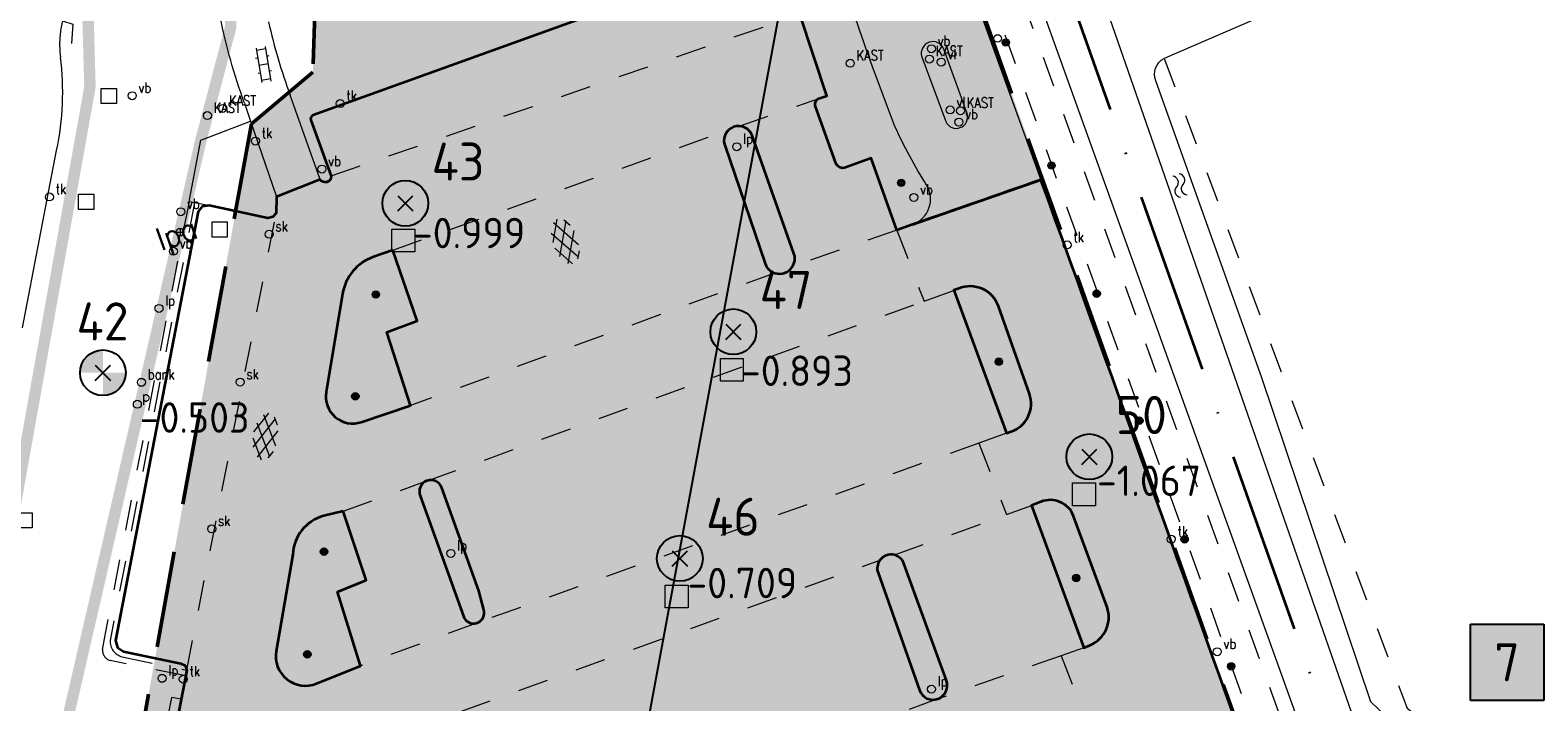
# Model space of a CAD drawing. Header units: metres. Extents: x 132072 to 132715, y 517419 to 517799.
# Tile 27 of 33: x 132472 to 132571, y 517673 to 517717. Entities that reach past the tile are written whole.
import ezdxf
from ezdxf.enums import TextEntityAlignment as Align
from ezdxf.lldxf.tags import DXFTag

# ---------------------------------------------------------------- set-up
doc = ezdxf.new("R2010")
doc.units = ezdxf.units.M
for name, pattern in [('HIDDEN', [9.525, 6.35, -3.175]), ('NLCS-HIDDEN', [4, 2, -2]), ('XX-PROJECTGRENS', [18, 12, -3, 0, -3])]:
    doc.linetypes.add(name, pattern=pattern)
doc.layers.get('0').update_dxf_attribs({"linetype": 'CONTINUOUS'})
for name, color, linetype, lineweight in [('B-XX-MO-DETAIL1-V', 253, 'CONTINUOUS', 18), ('B-XX-VH-VERHARDING_ASFALT-ROOD-G', 1, 'CONTINUOUS', 35), ('GBKN FUNCTIE AANDUIDING', 252, 'CONTINUOUS', 13), ('GBKN KANT FUNCTIEVERSCHIL WEG', 252, 'NLCS-HIDDEN', 13), ('GBKN KANT FUNTIEVERSCHIL', 252, 'NLCS-HIDDEN', 13), ('GBKN KANT GESLOTEN VERHARDING', 252, 'CONTINUOUS', 13), ('GBKN KANT GESLOTEN VERHARDING WEG', 252, 'CONTINUOUS', 13), ('GBKN KANT OP  OF INRIT', 252, 'NLCS-HIDDEN', 13), ('GBKN KANT OPEN VERHARDING', 252, 'CONTINUOUS', 13), ('GBKN TALUDLIJN', 252, 'NLCS-HIDDEN', 13), ('GBKN TRAPTREDE', 252, 'NLCS-HIDDEN', 13), ('GBKN VERHARDINGSSYMBOOL', 252, 'CONTINUOUS', 13), ('GBKN VLAKAFSLUITING BEHEER GROEN', 252, 'NLCS-HIDDEN', 13), ('GBKN VLAKAFSLUITING BEHEER WEGEN', 252, 'NLCS-HIDDEN', 13), ('GBKN WALBESCHERMING', 252, 'CONTINUOUS', 13), ('GBKN WATER', 252, 'CONTINUOUS', 13), ('KADASTER PERCEELSGRENS', 252, 'KG-KADASTRAAL', 13), ('N-XX-KG-PROJECTGRENS-G', 7, 'XX-PROJECTGRENS', 35), ('N-XX-MO-BODEM_VERVUILING-V', 253, 'CONTINUOUS', 18), ('N-XX-MO-ONDERZOEK_BORING_ASFALT-S', 30, 'CONTINUOUS', 25), ('N-XX-MO-ONDERZOEK_BORING_GROND en ASFALT-S', 30, 'CONTINUOUS', 25), ('N-XX-MO-ONDERZOEK_NAP_ASFALT-S', 10, 'CONTINUOUS', 25), ('N-XX-MO-ONDERZOEK_NAP_GROND-S', 10, 'CONTINUOUS', 25), ('N-XX-MO-ONDERZOEK_VAKINDELING-S', 2, 'CONTINUOUS', 25), ('THEMA BOOM', 252, 'CONTINUOUS', 13), ('THEMA LICHTMAST', 252, 'CONTINUOUS', 13), ('THEMA RIOOL', 252, 'CONTINUOUS', 13), ('THEMA STRAATMEUBILAIR', 252, 'CONTINUOUS', 13), ('X-XX-AL-DETAIL1-T25', 8, 'CONTINUOUS', 25), ('X-XX-AL-REFERENTIE-G', 7, 'CONTINUOUS', 18)]:
    doc.layers.add(name, color=color, linetype=linetype, lineweight=lineweight)
doc.styles.add('NLCS-ISO', font='NLCS-ISO.ttf')
doc.styles.add('NLCS-ISO-M1000-T25', font='NLCS-ISO.ttf', dxfattribs={"height": 2.5})
doc.styles.add('Style-STANDARD', font='STANDARD.shx')
tags = doc.linetypes.add('KG-KADASTRAAL', pattern='A,5.5,-2,["K",Standard,S=1.8,R=0,X=0,Y=-0.9],-2,5.5,-2,[5,NLCS.SHX,S=0.75,R=0,X=0,Y=0],-2', length=19).pattern_tags.tags
tags[6] = DXFTag(74, 10)

# ---------------------------------------------------------------- blocks, each defined once
blk = doc.blocks.new('water')
at = {"layer": 'GBKN WATER', "extrusion": (0, 0, -1)}
for centre in [(-0.00375, 0.00025), (-0.00375, -0.00425)]:
    blk.add_arc(centre, 0.00425, 28.07249, 151.92751, dxfattribs=at)
at = {"layer": 'GBKN WATER'}
for centre in [(0.01125, 0.00425), (0.01125, -0.00025)]:
    blk.add_arc(centre, 0.00425, 208.07248, 331.92751, dxfattribs=at)
blk = doc.blocks.new('GV4')
at = {"layer": 'GBKN VERHARDINGSSYMBOOL'}
for p, q in [((0.0026, -0.009), (0.0408, 0.0128)), ((0.0037, 0.0052), (0.0132, 0.0107)), ((0.006, 0.0071), (0.0471, -0.0163)), ((0.0149, -0.0163), (0.056, 0.0071)), ((0.0212, 0.0128), (0.0594, -0.009)), ((0.0488, 0.0107), (0.0583, 0.0052)), ((0, -0.003), (0.027, -0.0185)), ((0.035, -0.0185), (0.062, -0.003))]:
    blk.add_line(p, q, dxfattribs=at)
blk = doc.blocks.new('OV2')
at = {"layer": 'GBKN VERHARDINGSSYMBOOL'}
for p, q in [((0.0031, -0.023), (0.0031, 0.023)), ((0.0031, 0.02), (0.0151, 0.02)), ((0.0151, -0.023), (0.0151, 0.023)), ((0.0001, 0.01), (0.0031, 0.01)), ((0.0031, 0), (0.0151, 0)), ((0.0181, 0.01), (0.0151, 0.01)), ((0.0001, -0.01), (0.0031, -0.01)), ((0.0181, -0.01), (0.0151, -0.01)), ((0.0031, -0.02), (0.0151, -0.02))]:
    blk.add_line(p, q, dxfattribs=at)
blk = doc.blocks.new('boom')
at = {"layer": 'THEMA BOOM'}
for radius in [0.0243, 0.0172, 0.0112, 0.00446]:
    blk.add_circle((0, 0), radius, dxfattribs=at)
blk = doc.blocks.new('tkolk')
at = {"layer": 'THEMA RIOOL'}
blk.add_circle((0, 0), 0.0262, dxfattribs=at)
at = {"layer": 'THEMA RIOOL', "style": 'Style-STANDARD', "width": 0.9}
blk.add_text('tk', height=0.0675, dxfattribs=at).set_placement((0.0413, 0.0187))
blk = doc.blocks.new('vbord')
at = {"layer": 'THEMA STRAATMEUBILAIR'}
blk.add_circle((0, 0), 0.0262, dxfattribs=at)
at = {"layer": 'THEMA STRAATMEUBILAIR', "style": 'Style-STANDARD', "width": 0.9}
blk.add_text('vb', height=0.0675, dxfattribs=at).set_placement((0.0413, 0.0187))
blk = doc.blocks.new('kast')
at = {"layer": 'THEMA STRAATMEUBILAIR'}
blk.add_circle((0, 0), 0.0262, dxfattribs=at)
at = {"layer": 'THEMA STRAATMEUBILAIR', "style": 'Style-STANDARD', "width": 0.9}
blk.add_text('KAST', height=0.0675, dxfattribs=at).set_placement((0.0413, 0.0188))
blk = doc.blocks.new('vlicht')
at = {"layer": 'THEMA STRAATMEUBILAIR'}
blk.add_circle((0, 0), 0.0262, dxfattribs=at)
at = {"layer": 'THEMA STRAATMEUBILAIR', "style": 'Style-STANDARD', "width": 0.9}
blk.add_text('vl', height=0.0675, dxfattribs=at).set_placement((0.0413, 0.0187))
blk = doc.blocks.new('paal')
at = {"layer": 'THEMA STRAATMEUBILAIR'}
blk.add_circle((0, 0), 0.025, dxfattribs=at)
blk = doc.blocks.new('lp')
at = {"layer": 'THEMA LICHTMAST'}
blk.add_circle((0, 0), 0.0262, dxfattribs=at)
at = {"layer": 'THEMA LICHTMAST', "style": 'Style-STANDARD', "width": 0.899999}
blk.add_text('lp', height=0.0675, dxfattribs=at).set_placement((0.0412, 0.0188))
blk = doc.blocks.new('skolk')
at = {"layer": 'THEMA RIOOL'}
blk.add_circle((0, 0), 0.0262, dxfattribs=at)
at = {"layer": 'THEMA RIOOL', "style": 'Style-STANDARD', "width": 0.9}
blk.add_text('sk', height=0.0675, dxfattribs=at).set_placement((0.0413, 0.0188))
blk = doc.blocks.new('put')
at = {"layer": 'THEMA RIOOL'}
for p, q in [((-0.05, -0.05), (-0.05, 0.05)), ((-0.05, 0.05), (0.05, 0.05)), ((0.05, 0.05), (0.05, -0.05)), ((0.05, -0.05), (-0.05, -0.05))]:
    blk.add_line(p, q, dxfattribs=at)
blk = doc.blocks.new('bank')
at = {"layer": 'THEMA STRAATMEUBILAIR'}
blk.add_circle((0, 0), 0.0262, dxfattribs=at)
at = {"layer": 'THEMA STRAATMEUBILAIR', "style": 'Style-STANDARD', "width": 0.9}
blk.add_text('bank', height=0.0675, dxfattribs=at).set_placement((0.0413, 0.0187))
blk = doc.blocks.new('afvalb_1')
at = {"layer": 'THEMA STRAATMEUBILAIR', "flags": 128}
for points in [[(0.0413, 0.0639), (0.0413, -0.0036)], [(0.0413, 0.0543), (0.047, 0.0607), (0.0528, 0.0639), (0.0613, 0.0639), (0.0671, 0.0607), (0.0728, 0.0543), (0.0757, 0.0442), (0.0757, 0.0379), (0.0728, 0.0283), (0.0671, 0.022), (0.0613, 0.0187), (0.0528, 0.0187), (0.047, 0.022), (0.0413, 0.0283)]]:
    blk.add_lwpolyline(points, dxfattribs=at)
at = {"layer": 'THEMA STRAATMEUBILAIR'}
blk.add_circle((0, 0), 0.0262, dxfattribs=at)
blk = doc.blocks.new('symb')
at = {"layer": 'THEMA STRAATMEUBILAIR'}
for p, q in [((-0.025, 0), (0.025, 0)), ((0, 0.025), (0, -0.025))]:
    blk.add_line(p, q, dxfattribs=at)
blk.add_circle((0, 0), 0.025, dxfattribs=at)
blk = doc.blocks.new('Ondergrond_20161213')
at = {"layer": 'GBKN KANT FUNCTIEVERSCHIL WEG', "flags": 128}
for points in [[(132518.743, 517710.479), (132524.029, 517712.329)], [(132495.985, 517702.333), (132518.051, 517710.231)], [(132482.448, 517674.72), (132488.326, 517704.764)], [(132529.089, 517703.635), (132522.24, 517701.247)], [(132521.078, 517700.824), (132497.148, 517692.124)], [(132530.887, 517698.978), (132532.849, 517699.688)], [(132498.244, 517687.176), (132530.887, 517698.978)], [(132536.296, 517690.297), (132534.488, 517689.649)], [(132534.488, 517689.649), (132501.558, 517677.845)], [(132492.724, 517685.183), (132498.207, 517687.163)], [(132536.303, 517684.948), (132537.944, 517685.54)], [(132528.944, 517682.293), (132536.303, 517684.948)], [(132489.213, 517667.957), (132527.976, 517681.943)], [(132501.49, 517677.821), (132493.861, 517675.011)], [(132539.884, 517675.673), (132531.784, 517672.83)], [(132541.379, 517676.198), (132539.884, 517675.673)], [(132531.784, 517672.83), (132490.45, 517657.823)]]:
    blk.add_lwpolyline(points, dxfattribs=at)
at = {"layer": 'GBKN KANT FUNTIEVERSCHIL', "flags": 128}
blk.add_lwpolyline([(132482.079, 517672.808), (132480.816, 517666.268)], dxfattribs=at)
at = {"layer": 'GBKN KANT FUNTIEVERSCHIL'}
blk.add_arc((132480.617, 517715.827), 6.523, 165.94928, 181.47091, dxfattribs=at)
at = {"layer": 'GBKN KANT GESLOTEN VERHARDING', "flags": 128}
for points in [[(132490.751, 517711.196), (132519.908, 517721.709)], [(132522.731, 517717.839), (132524.486, 517712.485), (132524.029, 517712.329)], [(132523.752, 517711.76), (132525.094, 517708.05)], [(132491.941, 517707.214), (132490.598, 517710.872)], [(132525.725, 517707.754), (132527.418, 517708.372), (132529.089, 517703.635)], [(132568.482, 517623.517), (132556.628, 517656.751), (132538.548, 517706.951)], [(132483.927, 517705.267), (132483.872, 517705.278)], [(132483.927, 517705.267), (132487.762, 517704.435), (132488.098, 517704.508), (132488.326, 517704.764)], [(132488.338, 517705.825), (132488.326, 517704.764)], [(132482.377, 517674.352), (132482.079, 517672.808)]]:
    blk.add_lwpolyline(points, dxfattribs=at)
at = {"layer": 'GBKN KANT GESLOTEN VERHARDING'}
for centre, radius, start, end in [((132524.255, 517711.867), 0.514, 116.05347, 192.03113), ((132525.54, 517708.18), 0.465, 196.30254, 293.43522), ((132491.538, 517707.193), 0.404, 214.07531, 2.93428)]:
    blk.add_arc(centre, radius, start, end, dxfattribs=at)
at = {"layer": 'GBKN KANT GESLOTEN VERHARDING', "extrusion": (0, 0, -1)}
blk.add_arc((-132490.843, 517710.954), 0.259, 341.46655, 69.0889, dxfattribs=at)
at = {"layer": 'GBKN KANT GESLOTEN VERHARDING WEG', "flags": 128}
for points in [[(132530.734, 517715.038), (132532.316, 517710.776)], [(132533.708, 517711.305), (132532.191, 517715.537)], [(132520.435, 517701.453), (132517.785, 517709.237)], [(132519.585, 517709.866), (132522.339, 517702.114)], [(132495.985, 517702.333), (132494.715, 517701.885)], [(132497.148, 517692.124), (132495.58, 517696.941), (132497.577, 517697.678), (132495.985, 517702.333)], [(132492.68, 517699.466), (132491.599, 517692.998)], [(132532.849, 517699.688), (132533.165, 517699.814)], [(132536.296, 517690.297), (132532.849, 517699.688)], [(132535.772, 517698.638), (132537.804, 517692.879)], [(132493.913, 517691.029), (132497.148, 517692.124)], [(132536.61, 517690.405), (132536.296, 517690.297)], [(132498.207, 517687.163), (132498.244, 517687.176)], [(132500.618, 517678.27), (132497.783, 517686.189)], [(132499.193, 517686.707), (132501.636, 517679.933), (132501.964, 517678.692)], [(132537.944, 517685.54), (132538.561, 517685.791)], [(132541.379, 517676.198), (132537.944, 517685.54)], [(132492.724, 517685.183), (132491.452, 517684.856)], [(132493.861, 517675.011), (132492.343, 517679.879), (132494.24, 517680.628), (132492.724, 517685.183)], [(132540.712, 517684.845), (132542.903, 517678.863)], [(132489.481, 517682.722), (132488.318, 517675.982)], [(132529.558, 517681.737), (132532.362, 517674.038)], [(132530.579, 517673.401), (132527.858, 517681.126)], [(132501.558, 517677.845), (132501.49, 517677.821)], [(132541.806, 517676.373), (132541.379, 517676.198)], [(132490.973, 517673.84), (132493.861, 517675.011)]]:
    blk.add_lwpolyline(points, dxfattribs=at)
at = {"layer": 'GBKN KANT GESLOTEN VERHARDING WEG'}
for centre, radius, start, end in [((132531.47, 517715.266), 0.77, 20.57643, 197.23465), ((132532.998, 517711.077), 0.746, 203.8067, 17.80976), ((132495.732, 517698.964), 3.093, 109.19441, 170.66069), ((132493.344, 517692.704), 1.769, 170.44875, 288.76183), ((132492.076, 517682.303), 2.629, 103.73063, 170.81714), ((132490.235, 517675.642), 1.947, 169.94249, 292.26574)]:
    blk.add_arc(centre, radius, start, end, dxfattribs=at)
at = {"layer": 'GBKN KANT GESLOTEN VERHARDING WEG', "extrusion": (0, 0, -1)}
for centre, radius, start, end in [((-132518.691, 517709.527), 0.951, 342.24374, 47.71953), ((-132518.694, 517709.527), 0.953, 47.59825, 92.96827), ((-132518.692, 517709.524), 0.956, 93.06428, 159.04709), ((-132521.375, 517701.785), 1.019, 161.15246, 211.87596), ((-132521.381, 517701.777), 1.001, 287.65686, 341.08196), ((-132521.389, 517701.779), 1.004, 211.97442, 288.01978), ((-132533.9, 517697.966), 1.989, 68.30111, 160.25852), ((-132535.986, 517692.231), 1.93, 160.3832, 251.1425), ((-132498.481, 517686.46), 0.754, 71.68984, 160.90773), ((-132498.479, 517686.465), 0.749, 338.36826, 68.68048), ((-132539.178, 517684.275), 1.637, 67.86412, 159.61523), ((-132528.713, 517681.419), 0.904, 35.43959, 104.80345), ((-132528.703, 517681.41), 0.915, 105.2532, 159.07084), ((-132528.703, 517681.421), 0.895, 340.74287, 35.69403), ((-132501.284, 517678.493), 0.703, 252.97719, 341.51144), ((-132501.285, 517678.497), 0.707, 163.94999, 247.27043), ((-132541.035, 517678.199), 1.983, 160.44747, 247.10548), ((-132531.475, 517673.735), 0.956, 251.13111, 339.57759), ((-132531.448, 517673.733), 0.964, 161.55924, 249.58082)]:
    blk.add_arc(centre, radius, start, end, dxfattribs=at)
at = {"layer": 'GBKN KANT OP  OF INRIT', "flags": 128}
for points in [[(132474.29, 517717.411), (132474.968, 517717.187), (132474.858, 517715.613), (132474.097, 517715.66)], [(132482.079, 517672.808), (132481.451, 517672.923), (132480.178, 517666.396), (132480.816, 517666.268)]]:
    blk.add_lwpolyline(points, dxfattribs=at)
at = {"layer": 'GBKN KANT OPEN VERHARDING', "flags": 128}
for points in [[(132533.262, 517721.628), (132538.548, 517706.951)], [(132474.097, 517715.66), (132474.117, 517715.336), (132474.153, 517715.014)], [(132528.972, 517710.458), (132528.209, 517712.449), (132527.471, 517714.449), (132527.057, 517715.606)], [(132486.23, 517711.999), (132486.639, 517710.801)], [(132491.203, 517706.967), (132489.24, 517712.519)], [(132482.598, 517705.524), (132483.375, 517709.548), (132486.639, 517710.801)], [(132486.639, 517710.801), (132488.338, 517705.825)], [(132471.655, 517697.216), (132473.896, 517708.883)], [(132482.598, 517705.524), (132482.617, 517705.517)], [(132482.617, 517705.517), (132482.962, 517705.454)], [(132482.962, 517705.454), (132483.872, 517705.278)], [(132483.872, 517705.278), (132483.465, 517705.194), (132483.206, 517704.869)], [(132483.206, 517704.869), (132477.758, 517676.665), (132477.897, 517676.205), (132478.296, 517675.939), (132482.062, 517675.168), (132482.345, 517675.022), (132482.448, 517674.72)], [(132529.089, 517703.635), (132530.124, 517704.015)], [(132482.377, 517674.352), (132482.448, 517674.72)]]:
    blk.add_lwpolyline(points, dxfattribs=at)
at = {"layer": 'GBKN KANT OPEN VERHARDING', "extrusion": (0, 0, -1)}
for centre, radius, start, end in [((-132692.067, 517774.028), 175.047, 340.50353, 342.62657), ((-132524.895, 517725.933), 41.099, 340.1827, 348.34107), ((-132558.613, 517723.95), 32.567, 327.81938, 335.52592)]:
    blk.add_arc(centre, radius, start, end, dxfattribs=at)
at = {"layer": 'GBKN KANT OPEN VERHARDING'}
for centre, radius, start, end in [((132525.166, 517725.739), 38.282, 192.69682, 200.20228), ((132455.692, 517712.717), 18.603, 348.10667, 7.09267), ((132529.548, 517705.681), 1.763, 289.07054, 31.62181)]:
    blk.add_arc(centre, radius, start, end, dxfattribs=at)
at = {"layer": 'GBKN TALUDLIJN', "flags": 128}
blk.add_lwpolyline([(132546.652, 517714.934), (132562.612, 517672.219), (132566.454, 517669.243), (132568.74, 517666.582), (132570.908, 517661.693), (132571.302, 517658.756), (132571.263, 517656.232), (132572.463, 517652.489)], dxfattribs=at)
at = {"layer": 'GBKN TRAPTREDE', "flags": 128}
for points in [[(132476.912, 517676.08), (132482.617, 517705.517)], [(132482.962, 517705.454), (132477.409, 517676.682)], [(132482.377, 517674.352), (132477.41, 517675.357)], [(132478.213, 517675.6), (132482.448, 517674.72)]]:
    blk.add_lwpolyline(points, dxfattribs=at)
at = {"layer": 'GBKN TRAPTREDE'}
for centre, radius, start, end in [((132478.459, 517676.622), 1.052, 176.75263, 256.47712), ((132477.623, 517676.036), 0.712, 176.48935, 252.62853)]:
    blk.add_arc(centre, radius, start, end, dxfattribs=at)
at = {"layer": 'GBKN VLAKAFSLUITING BEHEER GROEN', "flags": 128}
for points in [[(132587.313, 517618.165), (132571.978, 517621.004), (132570.072, 517622.202), (132566.575, 517631.828), (132563.541, 517640.243), (132536.824, 517714.769), (132534.229, 517721.945)], [(132536.361, 517722.645), (132536.667, 517720.723), (132545.621, 517695.678), (132558.302, 517660.495), (132570.307, 517626.576), (132570.596, 517625.854), (132570.892, 517625.331), (132571.362, 517624.632), (132571.717, 517624.206), (132572.27, 517623.685), (132572.836, 517623.242), (132573.445, 517622.86), (132574.09, 517622.544), (132574.765, 517622.298), (132575.462, 517622.123), (132606.802, 517615.97), (132642.822, 517609.078)]]:
    blk.add_lwpolyline(points, dxfattribs=at)
at = {"layer": 'GBKN VLAKAFSLUITING BEHEER WEGEN', "flags": 128}
for points in [[(132491.941, 517707.214), (132522.107, 517717.612)], [(132488.338, 517705.825), (132491.203, 517706.967)], [(132529.089, 517703.635), (132538.548, 517706.951)], [(132529.089, 517703.635), (132530.887, 517698.978)], [(132534.488, 517689.649), (132536.303, 517684.948)], [(132539.884, 517675.673), (132541.722, 517670.912)]]:
    blk.add_lwpolyline(points, dxfattribs=at)
at = {"layer": 'GBKN WALBESCHERMING', "flags": 128}
for points in [[(132598.433, 517738.465), (132581.983, 517730.754), (132562.386, 517721.739), (132546.652, 517714.934)], [(132537.291, 517722.859), (132537.636, 517720.983), (132559.244, 517660.832), (132571.25, 517626.91)], [(132576.09, 517633.878), (132569.627, 517653.946), (132569.45, 517657.415), (132569.056, 517661.988), (132567.302, 517665.616), (132564.937, 517668.119), (132560.228, 517672.633), (132553.073, 517693.931), (132546.102, 517713.456)]]:
    blk.add_lwpolyline(points, dxfattribs=at)
at = {"layer": 'GBKN WALBESCHERMING', "extrusion": (0, 0, -1)}
blk.add_arc((-132547.224, 517713.88), 1.2, 339.31986, 61.50308, dxfattribs=at)
at = {"layer": 'KADASTER PERCEELSGRENS', "flags": 128}
blk.add_lwpolyline([(132613.726, 517746.686), (132598.336, 517741.591), (132542.909, 517718.032), (132568.506, 517644.486)], dxfattribs=at)
at = {"layer": 'GBKN VERHARDINGSSYMBOOL', "zscale": 10}
for name, p, xscale, yscale, rotation in [('OV2', (132487.937, 517714.601), 50.00000000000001, 50.00000000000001, 189.7921462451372), ('GV4', (132506.91, 517704.413), 49.99999999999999, 49.99999999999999, 289.3955283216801), ('GV4', (132487.959, 517691.59), 50.00000000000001, 50.00000000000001, 261.2538377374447)]:
    blk.add_blockref(name, p, dxfattribs=dict(at, xscale=xscale, yscale=yscale, rotation=rotation))
at = {"layer": 'GBKN WATER', "xscale": 100, "yscale": 100, "zscale": 10, "rotation": 110.0663496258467}
blk.add_blockref('water', (132547.951, 517705.866), dxfattribs=at)
at = {"layer": 'THEMA BOOM', "xscale": 10, "yscale": 10}
for p in [(132536.257, 517715.973), (132539.261, 517707.891), (132529.381, 517706.754), (132494.873, 517699.41), (132542.227, 517699.468), (132535.793, 517695.003), (132493.519, 517692.723), (132545.025, 517691.123), (132548.003, 517683.321), (132491.462, 517682.51), (132540.883, 517680.78), (132490.368, 517675.762), (132551.058, 517674.971)]:
    blk.add_blockref('boom', p, dxfattribs=at)
at = {"layer": 'THEMA LICHTMAST', "xscale": 10, "yscale": 10}
for p in [(132518.58, 517709.125), (132480.622, 517698.495), (132499.797, 517682.4), (132480.826, 517674.186), (132531.372, 517673.473)]:
    blk.add_blockref('lp', p, dxfattribs=at)
at = {"layer": 'THEMA RIOOL', "xscale": 10, "yscale": 10}
for name, p in [('put', (132477.325, 517712.464)), ('tkolk', (132492.529, 517711.962)), ('tkolk', (132486.958, 517709.501)), ('tkolk', (132473.419, 517705.824)), ('put', (132475.834, 517705.508)), ('put', (132484.608, 517703.687)), ('skolk', (132487.863, 517703.375)), ('tkolk', (132540.283, 517702.67)), ('skolk', (132485.954, 517693.654)), ('put', (132471.779, 517684.57)), ('skolk', (132484.084, 517684.011)), ('tkolk', (132547.128, 517683.33)), ('tkolk', (132482.218, 517674.132))]:
    blk.add_blockref(name, p, dxfattribs=at)
at = {"layer": 'THEMA STRAATMEUBILAIR', "xscale": 10, "yscale": 10}
for name, p in [('vbord', (132531.364, 517715.567)), ('paal', (132535.717, 517716.241)), ('kast', (132526.036, 517714.61)), ('kast', (132531.234, 517714.886)), ('vlicht', (132532.01, 517714.686)), ('vbord', (132478.864, 517712.477)), ('kast', (132483.8, 517711.177)), ('kast', (132484.806, 517711.641)), ('vlicht', (132532.599, 517711.547)), ('kast', (132533.278, 517711.495)), ('vbord', (132533.172, 517710.75)), ('vbord', (132491.325, 517707.657)), ('vbord', (132530.213, 517705.796)), ('vbord', (132482.053, 517704.857)), ('vbord', (132481.568, 517702.258)), ('symb', (132482.01, 517703.511)), ('bank', (132479.469, 517693.641)), ('afvalb_1', (132479.199, 517692.201)), ('vbord', (132550.147, 517675.934))]:
    blk.add_blockref(name, p, dxfattribs=at)
at = {"layer": 'GBKN FUNCTIE AANDUIDING', "style": 'Style-STANDARD'}
blk.add_text('lpa', height=1.5, rotation=19.57566, dxfattribs=at).set_placement((132481.773, 517703.427), align=Align.MIDDLE_CENTER)
blk = doc.blocks.new('SMO-BODEM_BORING_01-SO')
h = blk.add_hatch(color=256)
h.dxf.hatch_style = 1
h.paths.add_polyline_path([(0, 1.501, 0.414214), (-1.501, 0), (0, 0)])
h = blk.add_hatch(color=256)
h.dxf.hatch_style = 1
h.paths.add_polyline_path([(0, 0), (1.501, 0, -0.414214), (0, -1.501)])
at = {"color": 0, "linetype": 'Continuous'}
blk.add_circle((0, 0), 1.501, dxfattribs=at)
at = {"style": 'NLCS-ISO'}
blk.add_attdef('NR', (1.724, 1.494), '', height=2.5, dxfattribs=at)
blk = doc.blocks.new('MV-niveau')
for p, q in [((-0.5, -0.5), (0.5, 0.5)), ((-0.5, 0.5), (0.5, -0.5))]:
    blk.add_line(p, q)
at = {"style": 'NLCS-ISO'}
blk.add_attdef('MV', (0.5, 0.5), '', height=2, dxfattribs=at)

msp = doc.modelspace()

# ---------------------------------------------------------------- hatches: boundary and pattern name
at = {"layer": 'B-XX-MO-DETAIL1-V', "transparency": 33554646}
h = msp.add_hatch(color=151, dxfattribs=at)
h.dxf.hatch_style = 1
h.paths.add_polyline_path([(132490.951, 517720.925), (132490.73, 517714.024), (132486.697, 517710.632), (132473.572, 517637.817), (132475.308, 517631.053), (132507.635, 517625.081), (132508.967, 517624.343), (132510.175, 517622.519), (132510.285, 517620.663), (132509.276, 517615.148), (132562.801, 517605.722), (132567.148, 517598.057), (132596.297, 517592.118), (132593.043, 517601.457), (132647.611, 517591.09), (132649.526, 517601.024), (132640.716, 517602.712), (132641.531, 517606.934), (132581.302, 517618.31), (132571.947, 517620.172), (132570.696, 517620.755), (132569.41, 517621.887), (132568.723, 517622.948), (132531.992, 517725.615), (132531.84, 517727.453), (132532.356, 517729.251), (132533.641, 517731.098), (132520.703, 517728.296), (132522.54, 517727.197), (132524.065, 517724.868), (132524.82, 517722.421), (132515.197, 517725.338)])
at = {"layer": 'N-XX-MO-BODEM_VERVUILING-V', "transparency": 33554559}
h = msp.add_hatch(color=82, dxfattribs=at)
h.dxf.hatch_style = 1
h.paths.add_polyline_path([(132495.929, 517703.708), (132497.429, 517703.708), (132497.429, 517702.208), (132495.929, 517702.208)])
h = msp.add_hatch(color=10, dxfattribs=at)
h.dxf.hatch_style = 1
h.paths.add_polyline_path([(132517.504, 517695.213), (132519.004, 517695.213), (132519.004, 517693.713), (132517.504, 517693.713)])
h = msp.add_hatch(color=150, dxfattribs=at)
h.dxf.hatch_style = 1
h.paths.add_polyline_path([(132540.644, 517687.032), (132542.144, 517687.032), (132542.144, 517685.532), (132540.644, 517685.532)])
h = msp.add_hatch(color=10, dxfattribs=at)
h.dxf.hatch_style = 1
h.paths.add_polyline_path([(132513.88, 517680.313), (132515.38, 517680.313), (132515.38, 517678.813), (132513.88, 517678.813)])

# ---------------------------------------------------------------- linework, layer by layer
at = {"layer": 'B-XX-MO-DETAIL1-V', "color": 190, "linetype": 'HIDDEN', "lineweight": 50}
for points in [[(132571.947, 517620.172), (132570.696, 517620.755), (132569.41, 517621.887), (132568.723, 517622.948), (132531.992, 517725.615)], [(132490.951, 517720.925), (132490.73, 517714.024), (132486.697, 517710.632), (132473.572, 517637.817), (132475.308, 517631.053), (132507.635, 517625.081), (132508.967, 517624.343), (132510.175, 517622.519), (132510.285, 517620.663), (132509.276, 517615.148), (132562.801, 517605.722), (132567.148, 517598.057), (132596.297, 517592.118)]]:
    msp.add_lwpolyline(points, dxfattribs=at)
at = {"layer": 'B-XX-VH-VERHARDING_ASFALT-ROOD-G'}
msp.add_line((132530.124, 517704.015), (132538.548, 517706.951), dxfattribs=at)
for points in [[(132519.908, 517721.709), (132490.751, 517711.196, 0.402111), (132490.598, 517710.872), (132491.942, 517707.193, -0.738077), (132491.202, 517706.967), (132488.338, 517705.825), (132488.326, 517704.764), (132488.098, 517704.508), (132487.762, 517704.435), (132483.927, 517705.267), (132483.465, 517705.194), (132483.206, 517704.869), (132477.758, 517676.665), (132477.897, 517676.205), (132478.296, 517675.939), (132482.062, 517675.168), (132482.345, 517675.022), (132482.448, 517674.72), (132480.435, 517664.317)], [(132519.908, 517721.709), (132490.751, 517711.196, 0.402111), (132490.598, 517710.872), (132491.942, 517707.193, -0.738077), (132491.202, 517706.967), (132488.338, 517705.825), (132488.326, 517704.764), (132488.098, 517704.508), (132487.762, 517704.435), (132483.927, 517705.267), (132483.465, 517705.194), (132483.206, 517704.869), (132477.758, 517676.665), (132477.897, 517676.205), (132478.296, 517675.939), (132482.062, 517675.168), (132482.345, 517675.022), (132482.448, 517674.72), (132480.435, 517664.317)], [(132519.908, 517721.709), (132490.751, 517711.196, 0.402111), (132490.598, 517710.872), (132491.942, 517707.193, -0.738077), (132491.202, 517706.967), (132488.338, 517705.825), (132488.326, 517704.764), (132488.098, 517704.508), (132487.762, 517704.435), (132483.927, 517705.267), (132483.465, 517705.194), (132483.206, 517704.869), (132477.758, 517676.665), (132477.897, 517676.205), (132478.296, 517675.939), (132482.062, 517675.168), (132482.345, 517675.022), (132482.448, 517674.72), (132480.435, 517664.317)], [(132530.132, 517704.018, -0.00126), (132530.124, 517704.015), (132529.089, 517703.635), (132527.418, 517708.372), (132525.725, 517707.754, -0.416105), (132525.094, 517708.05), (132523.752, 517711.76, -0.422869), (132524.029, 517712.329), (132524.488, 517712.479), (132522.731, 517717.839)], [(132538.562, 517706.956, -0.00063), (132530.124, 517704.015), (132529.089, 517703.635), (132527.418, 517708.372), (132525.725, 517707.754, -0.416105), (132525.094, 517708.05), (132523.752, 517711.76, -0.422869), (132524.029, 517712.329), (132524.488, 517712.479), (132522.731, 517717.839)], [(132530.124, 517704.015), (132529.089, 517703.635), (132527.418, 517708.372), (132525.725, 517707.754, -0.416105), (132525.094, 517708.05), (132523.752, 517711.76, -0.422869), (132524.029, 517712.329), (132524.488, 517712.479), (132522.731, 517717.839)], [(132572.551, 517620.016, -0.264939), (132568.482, 517623.517, 0.000995), (132538.562, 517706.956, 0.000995)], [(132572.551, 517620.016, -0.264939), (132568.482, 517623.517, 0.000995), (132538.562, 517706.956, 0.000995)], [(132572.551, 517620.016, -0.264939), (132568.482, 517623.517, 0.000995), (132538.562, 517706.956)]]:
    msp.add_lwpolyline(points, format="xyb", dxfattribs=at)
for points in [[(132519.585, 517709.866, 0.296132), (132518.743, 517710.479, 0.200591), (132518.051, 517710.231, 0.293727), (132517.785, 517709.237), (132520.435, 517701.453, 0.237427), (132521.078, 517700.824, 0.344549), (132522.24, 517701.247, 0.225009), (132522.339, 517702.114)], [(132495.985, 517702.333), (132494.715, 517701.885, 0.274818), (132492.68, 517699.466), (132491.598, 517692.994, 0.56685), (132493.913, 517691.029), (132497.148, 517692.124), (132495.58, 517696.941), (132497.577, 517697.678)], [(132533.162, 517699.813), (132532.849, 517699.688), (132536.296, 517690.297), (132536.61, 517690.405, 0.4181), (132537.804, 517692.879), (132535.772, 517698.638, 0.424667)], [(132499.193, 517686.707, 0.410221), (132498.244, 517687.176), (132498.207, 517687.163, 0.415811), (132497.783, 517686.189), (132500.618, 517678.27, 0.40674), (132501.49, 517677.821), (132501.558, 517677.845, 0.380466), (132501.964, 517678.692), (132501.636, 517679.933)], [(132540.712, 517684.845, 0.423199), (132538.561, 517685.791), (132537.944, 517685.54), (132541.379, 517676.198), (132541.806, 517676.373, 0.397231), (132542.903, 517678.863)], [(132492.724, 517685.183), (132491.452, 517684.856, 0.335507), (132489.419, 517682.316), (132488.318, 517675.982, 0.585528), (132490.973, 517673.84), (132493.861, 517675.011), (132492.343, 517679.879), (132494.24, 517680.628)], [(132529.558, 517681.737, 0.239237), (132528.944, 517682.293, 0.31225), (132527.976, 517681.943, 0.245831), (132527.86, 517681.122), (132530.579, 517673.401, 0.406294), (132531.784, 517672.83, 0.404136), (132532.362, 517674.038)]]:
    msp.add_lwpolyline(points, format="xyb", close=True, dxfattribs=at)
at = {"layer": 'N-XX-KG-PROJECTGRENS-G'}
msp.add_lwpolyline([(132533.179, 517731.791), (132539.115, 517722.882), (132573.459, 517625.793), (132663.733, 517608.959), (132670.707, 517589.562), (132662.412, 517577.612), (132159.388, 517670.64), (132151.964, 517626.832), (132135.132, 517626.746), (132125.645, 517681.954), (132161.453, 517700.047), (132448.806, 517718.75)], close=True, dxfattribs=at)
at = {"layer": 'N-XX-MO-BODEM_VERVUILING-V', "color": 82}
msp.add_lwpolyline([(132495.929, 517703.708), (132497.429, 517703.708), (132497.429, 517702.208), (132495.929, 517702.208)], close=True, dxfattribs=at)
at = {"layer": 'N-XX-MO-BODEM_VERVUILING-V', "color": 10}
for points in [[(132517.504, 517695.213), (132519.004, 517695.213), (132519.004, 517693.713), (132517.504, 517693.713)], [(132513.88, 517680.313), (132515.38, 517680.313), (132515.38, 517678.813), (132513.88, 517678.813)]]:
    msp.add_lwpolyline(points, close=True, dxfattribs=at)
at = {"layer": 'N-XX-MO-BODEM_VERVUILING-V', "color": 150}
msp.add_lwpolyline([(132540.644, 517687.032), (132542.144, 517687.032), (132542.144, 517685.532), (132540.644, 517685.532)], close=True, dxfattribs=at)
at = {"layer": 'N-XX-MO-ONDERZOEK_VAKINDELING-S'}
msp.add_line((132523.643, 517730.317), (132500.925, 517607.477), dxfattribs=at)
at = {"layer": 'X-XX-AL-DETAIL1-T25', "color": 10, "const_width": 0.75}
for points in [[(132485.294, 517732.804), (132485.294, 517725.437), (132485.326, 517716.967), (132483.375, 517709.548), (132468.234, 517643.785), (132469.788, 517626.549), (132467.407, 517613.676)], [(132475.786, 517731.355), (132475.786, 517723.988), (132476.086, 517713.061), (132464.33, 517647.293), (132464.406, 517632.794), (132461.087, 517614.844)]]:
    msp.add_lwpolyline(points, dxfattribs=at)

# ---------------------------------------------------------------- block references
at = {"layer": 'N-XX-MO-ONDERZOEK_BORING_ASFALT-S'}
for p, values in [((132496.805, 517705.407), {'NR': '43'}), ((132518.356, 517696.963), {'NR': '47'}), ((132541.745, 517688.75), {'NR': '50'}), ((132514.839, 517682.064), {'NR': '46'})]:
    msp.add_blockref('SMO-BODEM_BORING_01-SO', p, dxfattribs=at).add_auto_attribs(values)
at = {"layer": 'N-XX-MO-ONDERZOEK_BORING_GROND en ASFALT-S'}
for p, values in [((132496.805, 517705.407), {'NR': '43'}), ((132518.356, 517696.963), {'NR': '47'}), ((132541.745, 517688.75), {'NR': '50'}), ((132514.839, 517682.064), {'NR': '46'})]:
    msp.add_blockref('SMO-BODEM_BORING_01-SO', p, dxfattribs=at).add_auto_attribs(values)
ref = msp.add_blockref('SMO-BODEM_BORING_01-SO', (132476.937, 517694.271), dxfattribs=at)
ref.add_attrib('NR', '42', (132475.202, 517696.397), dxfattribs={"layer": '0', "height": 2.5, "style": 'NLCS-ISO'})
at = {"layer": 'N-XX-MO-ONDERZOEK_NAP_ASFALT-S'}
ref = msp.add_blockref('MV-niveau', (132496.805, 517705.407), dxfattribs=at)
ref.add_attrib('MV', '-0.999', (132497.305, 517702.455), dxfattribs={"layer": '0', "height": 2, "style": 'NLCS-ISO'})
ref = msp.add_blockref('MV-niveau', (132518.356, 517696.963), dxfattribs=at)
ref.add_attrib('MV', '-0.893', (132518.856, 517693.403), dxfattribs={"layer": '0', "height": 2, "style": 'NLCS-ISO'})
ref = msp.add_blockref('MV-niveau', (132541.745, 517688.75), dxfattribs=at)
ref.add_attrib('MV', '-1.067', (132542.245, 517686.171), dxfattribs={"layer": '0', "height": 2, "style": 'NLCS-ISO'})
ref = msp.add_blockref('MV-niveau', (132514.839, 517682.064), dxfattribs=at)
ref.add_attrib('MV', '-0.709', (132515.339, 517679.45), dxfattribs={"layer": '0', "height": 2, "style": 'NLCS-ISO'})
at = {"layer": 'N-XX-MO-ONDERZOEK_NAP_GROND-S'}
ref = msp.add_blockref('MV-niveau', (132476.937, 517694.271), dxfattribs=at)
ref.add_attrib('MV', '-0.503', (132479.357, 517690.328), dxfattribs={"layer": '0', "height": 2, "style": 'NLCS-ISO'})
at = {"layer": 'X-XX-AL-REFERENTIE-G'}
msp.add_blockref('Ondergrond_20161213', (0, 0), dxfattribs=at)

# ---------------------------------------------------------------- texts
at = {"layer": 'X-XX-AL-DETAIL1-T25', "insert": (132569.185, 517675.239), "char_height": 2.5, "width": 2.31371, "attachment_point": 5, "style": 'NLCS-ISO-M1000-T25', "bg_fill": 17, "box_fill_scale": 1.5, "bg_fill_color": 10, "bg_fill_transparency": 0}
msp.add_mtext('7', dxfattribs=at)

doc.saveas('drawing.dxf')
